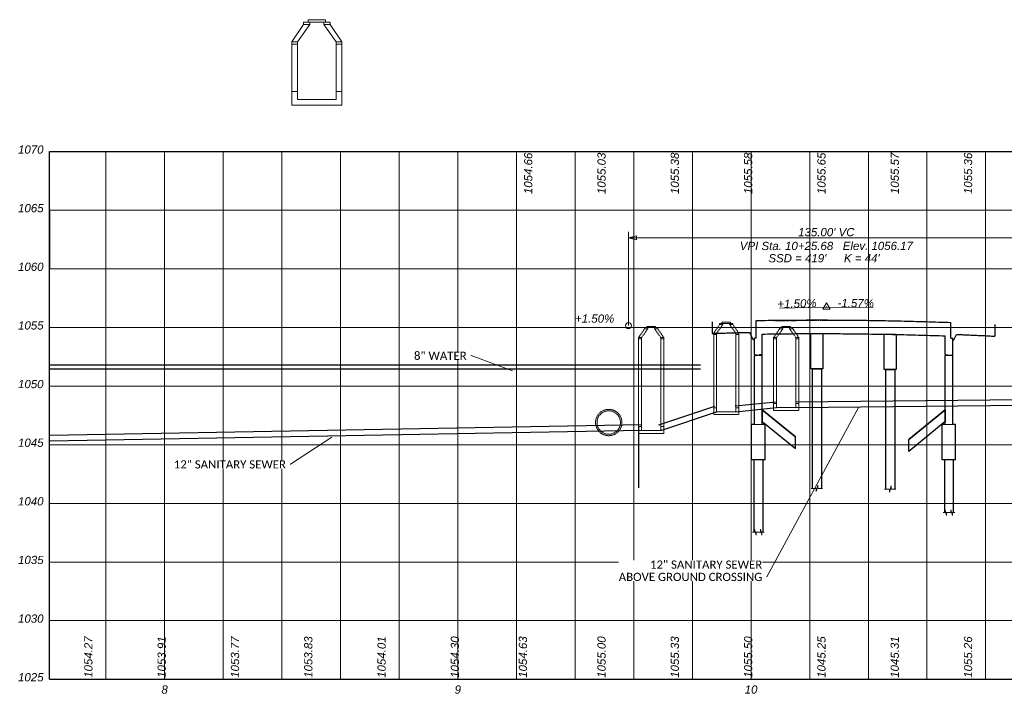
# Model space of a CAD drawing. Extents: x -10 to 913, y 929 to 1293.
# Tile 1 of 7: x -10 to 326, y 1021 to 1250. Entities that reach past the tile are written whole.
import ezdxf

# ---------------------------------------------------------------- set-up
doc = ezdxf.new("R2010")
doc.units = 0
doc.header["$MEASUREMENT"] = 0
for name, pattern in [('bconstruction', [0.46875, 0.25, -0.03125, 0.0625, -0.03125, 0.0625, -0.03125]), ('DGN Style 2', [0.271631, 0.162979, -0.108652]), ('DGN Style 3', [0.380284, 0.271631, -0.108652]), ('DGN Style 6', [0.516643, 0.190142, -0.108652, 0.000271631, -0.108652, 0.000271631, -0.108652]), ('sanex', [0]), ('waterex', [0])]:
    doc.linetypes.add(name, pattern=pattern)
for name, color, linetype, lineweight in [('BR_P_Dia_Object', 40, 'Continuous', 30), ('BR_P_Gen_Approach_Slab', 30, 'Continuous', 30), ('BR_P_Gen_Joint_Filler', 40, 'Continuous', 0), ('BR_P_Gen_Text', 7, 'Continuous', 13), ('BR_P_Slab_Object', 3, 'Continuous', 30), ('BR_P_Sub_Const_Joint', 5, 'bconstruction', 13), ('BR_P_Sub_Deep_Object', 4, 'Continuous', 30), ('BR_P_Sub_Foot_Object', 7, 'Continuous', 30), ('BR_P_Sub_Object', 1, 'Continuous', 30), ('DR_P_Storm_Sewer', 151, 'Continuous', 13), ('PF_P_Sta_Elev_Text', 7, 'Continuous', 13), ('PF_P_Text', 7, 'Continuous', 13), ('PF_X_Ground_Line', 92, 'DGN Style 3', 13), ('PF_X_Text_Strip_Grade', 7, 'Continuous', 0), ('SH_Major_Grid_Line', 254, 'Continuous', 13), ('XS_P_Finished_Grade', 3, 'Continuous', 30)]:
    doc.layers.add(name, color=color, linetype=linetype, lineweight=lineweight)
doc.styles.add('Label - CenterBottom', font='ariali.ttf', dxfattribs={"height": 0.14})
doc.styles.add('Label - CenterCenter', font='ariali.ttf', dxfattribs={"height": 0.14})
doc.styles.add('Label - CenterDescender', font='ariali.ttf', dxfattribs={"height": 0.14})
doc.styles.add('Label - CenterTop', font='ariali.ttf', dxfattribs={"height": 0.14})
doc.styles.add('Label - LeftBottom', font='ariali.ttf', dxfattribs={"height": 0.14})
doc.styles.add('Label - LeftTop', font='ariali.ttf', dxfattribs={"height": 0.14})
doc.styles.add('Label - RightBottom', font='ariali.ttf', dxfattribs={"height": 0.14})
doc.styles.add('Label - RightTop', font='ariali.ttf', dxfattribs={"height": 0.14})
doc.styles.add('P_Slanted-Normal LS 0.50 Masked_0', font='calibrii.ttf')
doc.styles.add('X_Straight-Normal LS 0.50 Masked', font='calibril.ttf', dxfattribs={"height": 0.14})
doc.dimstyles.new('P_Dec-1  Masked  Slanted', dxfattribs={"dimtxt": 0.14, "dimasz": 0.14, "dimexe": 0.07, "dimexo": 0.07, "dimgap": 0.07, "dimtad": 1, "dimdec": 1, "dimzin": 3, "dimdsep": 46, "dimtxsty": 'P_Slanted-Normal LS 0.50 Masked_0', "dimcen": 0, "dimclrd": 7, "dimclre": 7, "dimadec": 1, "dimazin": 2, "dimtfac": 1, "dimtdec": 0, "dimtofl": 0, "dimtmove": 1, "dimatfit": 1, "dimfxl": 1, "dimtolj": 1, "dimtzin": 3, "dimlwd": 0, "dimlwe": 0, "dimarcsym": 0})

# ---------------------------------------------------------------- blocks, each defined once
blk = doc.blocks.new('DrawTextAnnotation_39')
at = {"layer": 'PF_P_Sta_Elev_Text', "insert": (0, -0.247), "char_height": 0.14, "attachment_point": 8, "line_spacing_factor": 0.9, "style": 'Label - CenterBottom'}
blk.add_mtext('8', dxfattribs=at)
blk = doc.blocks.new('DrawTextAnnotation_40')
at = {"layer": 'PF_P_Sta_Elev_Text', "insert": (0, -0.247), "char_height": 0.14, "attachment_point": 8, "line_spacing_factor": 0.9, "style": 'Label - CenterBottom'}
blk.add_mtext('9', dxfattribs=at)
blk = doc.blocks.new('DrawTextAnnotation_41')
at = {"layer": 'PF_P_Sta_Elev_Text', "insert": (0, -0.247), "char_height": 0.14, "attachment_point": 8, "line_spacing_factor": 0.9, "style": 'Label - CenterBottom'}
blk.add_mtext('10', dxfattribs=at)
blk = doc.blocks.new('DrawTextAnnotation_44')
at = {"layer": 'PF_P_Sta_Elev_Text', "insert": (-0.1, -0.037), "char_height": 0.14, "attachment_point": 9, "line_spacing_factor": 0.9, "style": 'Label - RightBottom'}
blk.add_mtext('1025', dxfattribs=at)
blk = doc.blocks.new('DrawTextAnnotation_46')
at = {"layer": 'PF_P_Sta_Elev_Text', "insert": (-0.1, -0.037), "char_height": 0.14, "attachment_point": 9, "line_spacing_factor": 0.9, "style": 'Label - RightBottom'}
blk.add_mtext('1030', dxfattribs=at)
blk = doc.blocks.new('DrawTextAnnotation_48')
at = {"layer": 'PF_P_Sta_Elev_Text', "insert": (-0.1, -0.037), "char_height": 0.14, "attachment_point": 9, "line_spacing_factor": 0.9, "style": 'Label - RightBottom'}
blk.add_mtext('1035', dxfattribs=at)
blk = doc.blocks.new('DrawTextAnnotation_50')
at = {"layer": 'PF_P_Sta_Elev_Text', "insert": (-0.1, -0.037), "char_height": 0.14, "attachment_point": 9, "line_spacing_factor": 0.9, "style": 'Label - RightBottom'}
blk.add_mtext('1040', dxfattribs=at)
blk = doc.blocks.new('DrawTextAnnotation_52')
at = {"layer": 'PF_P_Sta_Elev_Text', "insert": (-0.1, -0.037), "char_height": 0.14, "attachment_point": 9, "line_spacing_factor": 0.9, "style": 'Label - RightBottom'}
blk.add_mtext('1045', dxfattribs=at)
blk = doc.blocks.new('DrawTextAnnotation_54')
at = {"layer": 'PF_P_Sta_Elev_Text', "insert": (-0.1, -0.037), "char_height": 0.14, "attachment_point": 9, "line_spacing_factor": 0.9, "style": 'Label - RightBottom'}
blk.add_mtext('1050', dxfattribs=at)
blk = doc.blocks.new('DrawTextAnnotation_56')
at = {"layer": 'PF_P_Sta_Elev_Text', "insert": (-0.1, -0.037), "char_height": 0.14, "attachment_point": 9, "line_spacing_factor": 0.9, "style": 'Label - RightBottom'}
blk.add_mtext('1055', dxfattribs=at)
blk = doc.blocks.new('DrawTextAnnotation_58')
at = {"layer": 'PF_P_Sta_Elev_Text', "insert": (-0.1, -0.037), "char_height": 0.14, "attachment_point": 9, "line_spacing_factor": 0.9, "style": 'Label - RightBottom'}
blk.add_mtext('1060', dxfattribs=at)
blk = doc.blocks.new('DrawTextAnnotation_60')
at = {"layer": 'PF_P_Sta_Elev_Text', "insert": (-0.1, -0.037), "char_height": 0.14, "attachment_point": 9, "line_spacing_factor": 0.9, "style": 'Label - RightBottom'}
blk.add_mtext('1065', dxfattribs=at)
blk = doc.blocks.new('DrawTextAnnotation_62')
at = {"layer": 'PF_P_Sta_Elev_Text', "insert": (-0.1, -0.037), "char_height": 0.14, "attachment_point": 9, "line_spacing_factor": 0.9, "style": 'Label - RightBottom'}
blk.add_mtext('1070', dxfattribs=at)
blk = doc.blocks.new('DrawDimensionAnnotation')
at = {"layer": 'PF_P_Text', "color": 7, "linetype": 'Continuous', "lineweight": 0}
blk.add_line((-0.005, 0), (0.005, 0), dxfattribs=at)
at = {"layer": 'PF_P_Text', "color": 7, "linetype": 'Continuous', "lineweight": 0, "flags": 128}
blk.add_lwpolyline([(0, 0), (-0.033, 0.136), (0.034, 0.136)], close=True, dxfattribs=at)
blk = doc.blocks.new('DrawLeaderAnnotation')
at = {"layer": 'PF_P_Text', "color": 7, "linetype": 'Continuous', "lineweight": 0}
blk.add_line((0, 0), (-1.6, 0.006), dxfattribs=at)
blk.add_arc((0, 0), 0.05, 0, 360, dxfattribs=at)
blk = doc.blocks.new('DrawTextAnnotation_64')
at = {"layer": 'PF_P_Text', "insert": (3.375, 1.523), "char_height": 0.14, "attachment_point": 8, "line_spacing_factor": 0.9, "style": 'Label - CenterBottom'}
blk.add_mtext("135.00' VC", dxfattribs=at)
blk = doc.blocks.new('DrawTextAnnotation_65')
at = {"layer": 'PF_P_Text', "insert": (3.375, 1.43), "char_height": 0.14, "attachment_point": 2, "line_spacing_factor": 0.9, "style": 'Label - CenterTop'}
blk.add_mtext('VPI Sta. 10+25.68   Elev. 1056.17', dxfattribs=at)
blk = doc.blocks.new('DrawTextAnnotation_66')
at = {"layer": 'PF_P_Text', "insert": (3.375, 1.22), "char_height": 0.14, "attachment_point": 3, "line_spacing_factor": 0.9, "style": 'Label - RightTop'}
blk.add_mtext("SSD = 419'", dxfattribs=at)
blk = doc.blocks.new('DrawTextAnnotation_67')
at = {"layer": 'PF_P_Text', "insert": (3.675, 1.22), "char_height": 0.14, "attachment_point": 1, "line_spacing_factor": 0.9, "style": 'Label - LeftTop'}
blk.add_mtext("K = 44'", dxfattribs=at)
blk = doc.blocks.new('DrawTextAnnotation_68')
at = {"layer": 'PF_X_Text_Strip_Grade', "insert": (0.025, -0.022), "char_height": 0.14, "attachment_point": 7, "line_spacing_factor": 0.9, "style": 'Label - LeftBottom'}
blk.add_mtext('1054.27', dxfattribs=at)
blk = doc.blocks.new('DrawTextAnnotation_69')
at = {"layer": 'PF_X_Text_Strip_Grade', "insert": (0.025, -0.022), "char_height": 0.14, "attachment_point": 7, "line_spacing_factor": 0.9, "style": 'Label - LeftBottom'}
blk.add_mtext('1053.91', dxfattribs=at)
blk = doc.blocks.new('DrawTextAnnotation_70')
at = {"layer": 'PF_X_Text_Strip_Grade', "insert": (0.025, -0.022), "char_height": 0.14, "attachment_point": 7, "line_spacing_factor": 0.9, "style": 'Label - LeftBottom'}
blk.add_mtext('1053.77', dxfattribs=at)
blk = doc.blocks.new('DrawTextAnnotation_71')
at = {"layer": 'PF_X_Text_Strip_Grade', "insert": (0.025, -0.022), "char_height": 0.14, "attachment_point": 7, "line_spacing_factor": 0.9, "style": 'Label - LeftBottom'}
blk.add_mtext('1053.83', dxfattribs=at)
blk = doc.blocks.new('DrawTextAnnotation_72')
at = {"layer": 'PF_X_Text_Strip_Grade', "insert": (0.025, -0.022), "char_height": 0.14, "attachment_point": 7, "line_spacing_factor": 0.9, "style": 'Label - LeftBottom'}
blk.add_mtext('1054.01', dxfattribs=at)
blk = doc.blocks.new('DrawTextAnnotation_73')
at = {"layer": 'PF_X_Text_Strip_Grade', "insert": (0.025, -0.022), "char_height": 0.14, "attachment_point": 7, "line_spacing_factor": 0.9, "style": 'Label - LeftBottom'}
blk.add_mtext('1054.30', dxfattribs=at)
blk = doc.blocks.new('DrawTextAnnotation_74')
at = {"layer": 'PF_X_Text_Strip_Grade', "insert": (0.025, -0.022), "char_height": 0.14, "attachment_point": 7, "line_spacing_factor": 0.9, "style": 'Label - LeftBottom'}
blk.add_mtext('1055.00', dxfattribs=at)
blk = doc.blocks.new('DrawTextAnnotation_75')
at = {"layer": 'PF_X_Text_Strip_Grade', "insert": (0.025, -0.022), "char_height": 0.14, "attachment_point": 7, "line_spacing_factor": 0.9, "style": 'Label - LeftBottom'}
blk.add_mtext('1055.33', dxfattribs=at)
blk = doc.blocks.new('DrawTextAnnotation_76')
at = {"layer": 'PF_X_Text_Strip_Grade', "insert": (0.025, -0.022), "char_height": 0.14, "attachment_point": 7, "line_spacing_factor": 0.9, "style": 'Label - LeftBottom'}
blk.add_mtext('1055.50', dxfattribs=at)
blk = doc.blocks.new('DrawTextAnnotation_77')
at = {"layer": 'PF_X_Text_Strip_Grade', "insert": (0.025, -0.022), "char_height": 0.14, "attachment_point": 7, "line_spacing_factor": 0.9, "style": 'Label - LeftBottom'}
blk.add_mtext('1045.25', dxfattribs=at)
blk = doc.blocks.new('DrawTextAnnotation_78')
at = {"layer": 'PF_X_Text_Strip_Grade', "insert": (0.025, -0.022), "char_height": 0.14, "attachment_point": 7, "line_spacing_factor": 0.9, "style": 'Label - LeftBottom'}
blk.add_mtext('1045.31', dxfattribs=at)
blk = doc.blocks.new('DrawTextAnnotation_79')
at = {"layer": 'PF_X_Text_Strip_Grade', "insert": (0.025, -0.022), "char_height": 0.14, "attachment_point": 7, "line_spacing_factor": 0.9, "style": 'Label - LeftBottom'}
blk.add_mtext('1055.26', dxfattribs=at)
blk = doc.blocks.new('DrawTextAnnotation_87')
at = {"layer": 'PF_X_Text_Strip_Grade', "insert": (0.025, -0.022), "char_height": 0.14, "attachment_point": 7, "line_spacing_factor": 0.9, "style": 'Label - LeftBottom'}
blk.add_mtext('1054.63', dxfattribs=at)
blk = doc.blocks.new('DrawTextAnnotation_88')
at = {"layer": 'PF_X_Text_Strip_Grade', "insert": (0.025, -0.022), "char_height": 0.14, "attachment_point": 7, "line_spacing_factor": 0.9, "style": 'Label - LeftBottom'}
blk.add_mtext('1054.66', dxfattribs=at)
blk = doc.blocks.new('DrawTextAnnotation_89')
at = {"layer": 'PF_X_Text_Strip_Grade', "insert": (0.025, -0.022), "char_height": 0.14, "attachment_point": 7, "line_spacing_factor": 0.9, "style": 'Label - LeftBottom'}
blk.add_mtext('1055.03', dxfattribs=at)
blk = doc.blocks.new('DrawTextAnnotation_90')
at = {"layer": 'PF_X_Text_Strip_Grade', "insert": (0.025, -0.022), "char_height": 0.14, "attachment_point": 7, "line_spacing_factor": 0.9, "style": 'Label - LeftBottom'}
blk.add_mtext('1055.38', dxfattribs=at)
blk = doc.blocks.new('DrawTextAnnotation_91')
at = {"layer": 'PF_X_Text_Strip_Grade', "insert": (0.025, -0.022), "char_height": 0.14, "attachment_point": 7, "line_spacing_factor": 0.9, "style": 'Label - LeftBottom'}
blk.add_mtext('1055.58', dxfattribs=at)
blk = doc.blocks.new('DrawTextAnnotation_92')
at = {"layer": 'PF_X_Text_Strip_Grade', "insert": (0.025, -0.022), "char_height": 0.14, "attachment_point": 7, "line_spacing_factor": 0.9, "style": 'Label - LeftBottom'}
blk.add_mtext('1055.65', dxfattribs=at)
blk = doc.blocks.new('DrawTextAnnotation_93')
at = {"layer": 'PF_X_Text_Strip_Grade', "insert": (0.025, -0.022), "char_height": 0.14, "attachment_point": 7, "line_spacing_factor": 0.9, "style": 'Label - LeftBottom'}
blk.add_mtext('1055.57', dxfattribs=at)
blk = doc.blocks.new('DrawTextAnnotation_94')
at = {"layer": 'PF_X_Text_Strip_Grade', "insert": (0.025, -0.022), "char_height": 0.14, "attachment_point": 7, "line_spacing_factor": 0.9, "style": 'Label - LeftBottom'}
blk.add_mtext('1055.36', dxfattribs=at)
blk = doc.blocks.new('DrawLeaderAnnotation_2')
at = {"layer": 'PF_P_Text', "ltscale": 0.005, "flags": 128}
blk.add_lwpolyline([(0.072, 0), (-0.036, 0.062), (-0.036, -0.063)], close=True, dxfattribs=at)
blk = doc.blocks.new('DrawLineAnnotationDirectionLength_5')
at = {"layer": 'PF_P_Text', "ltscale": 0.005}
blk.add_point((0, 0), dxfattribs=at)
blk = doc.blocks.new('DrawLeaderAnnotation_3')
at = {"layer": 'PF_P_Text', "ltscale": 0.005}
blk.add_arc((0, 0), 0.005, 0, 360, dxfattribs=at)
blk = doc.blocks.new('DrawLineAnnotationDirectionLength_6')
at = {"layer": 'PF_P_Text', "ltscale": 0.005}
blk.add_line((0, 0), (0.8, 0), dxfattribs=at)
blk = doc.blocks.new('DrawLeaderAnnotation_4')
at = {"layer": 'PF_P_Text', "ltscale": 0.005}
blk.add_arc((0, 0), 0.005, 0, 360, dxfattribs=at)
blk = doc.blocks.new('DrawLineAnnotationDirectionLength_7')
at = {"layer": 'PF_P_Text', "ltscale": 0.005}
blk.add_line((0, 0), (0.8, 0), dxfattribs=at)
blk = doc.blocks.new('DrawTextAnnotation_97')
at = {"layer": 'PF_P_Text', "ltscale": 0.005, "insert": (-0.5, 0), "char_height": 0.14, "attachment_point": 8, "line_spacing_factor": 0.9, "style": 'Label - CenterDescender'}
blk.add_mtext('+1.50%', dxfattribs=at)
blk = doc.blocks.new('DrawTextAnnotation_98')
at = {"layer": 'PF_P_Text', "ltscale": 0.005, "insert": (0.5, 0), "char_height": 0.14, "attachment_point": 8, "line_spacing_factor": 0.9, "style": 'Label - CenterDescender'}
blk.add_mtext('-1.57%', dxfattribs=at)
blk = doc.blocks.new('CivilLabelCell')
at = {"layer": 'BR_P_Gen_Text', "linetype": 'Continuous', "lineweight": 0, "insert": (0.032, -0.0023), "char_height": 0.014, "attachment_point": 5, "line_spacing_factor": 0.9, "style": 'Label - CenterCenter'}
blk.add_mtext('\\C256;+1.50%', dxfattribs=at)
blk = doc.blocks.new('*U77')
at = {"layer": 'BR_P_Gen_Joint_Filler', "ltscale": 0.05}
h = blk.add_hatch(dxfattribs=at)
h.set_pattern_fill('HATCH', color=256, scale=0.01, style=0, pattern_type=2)
h.set_pattern_definition([(135, (-34.79107, 11.71239), (0.0596878, 0.0596878), [])])
h.paths.add_polyline_path([(-33.75, 12.17), (-33.75, 12.23), (-32.72, 12.23), (-32.72, 12.17)])
h = blk.add_hatch(dxfattribs=at)
h.set_pattern_fill('HATCH', color=256, scale=0.01, style=0, pattern_type=2)
h.set_pattern_definition([(135, (-32.64398, 11.88886), (0.059688, 0.059688), [])])
h.paths.add_polyline_path([(-31.26, 12.17), (-32.21, 12.17), (-32.21, 12.29), (-31.26, 12.29)])
h = blk.add_hatch(dxfattribs=at)
h.set_pattern_fill('HATCH', color=256, scale=0.01, style=0, pattern_type=2)
h.set_pattern_definition([(45, (31.68721, 11.88765), (-0.059688, 0.059688), [])])
h.paths.add_polyline_path([(31.26, 12.17), (32.21, 12.17), (32.21, 12.29), (31.26, 12.29)])
h = blk.add_hatch(dxfattribs=at)
h.set_pattern_fill('HATCH', color=256, scale=0.01, style=0, pattern_type=2)
h.set_pattern_definition([(45, (33.76214, 11.71118), (-0.059688, 0.059688), [])])
h.paths.add_polyline_path([(33.75, 12.17), (33.75, 12.23), (32.72, 12.23), (32.72, 12.17)])
at = {"layer": 'BR_P_Dia_Object'}
for p, q in [((-33.22, 15.17), (-33.22, 18.16)), ((33.22, 15.16), (33.22, 17.83)), ((-33.8, 12.33), (-33.8, 15.17)), ((-33.22, 15.17), (-33.8, 15.17)), ((-31.2, 12.39), (-31.2, 15.85)), ((31.2, 12.39), (31.2, 15.54)), ((33.22, 15.16), (33.8, 15.16)), ((33.8, 12.32), (33.8, 15.16)), ((-33.75, 12.23), (-33.79, 12.33)), ((-31.2, 12.39), (-31.25, 12.29)), ((31.2, 12.39), (31.25, 12.29)), ((33.75, 12.23), (33.79, 12.32))]:
    blk.add_line(p, q, dxfattribs=at)
at = {"layer": 'BR_P_Gen_Approach_Slab'}
for p, q in [((-48.22, 17.95), (-48.22, 15.95)), ((48.22, 17.48), (48.22, 15.48)), ((-34.23, 14.85), (-35.35, 16.14)), ((34.23, 14.85), (35.05, 15.79)), ((-33.8, 14.85), (-34.23, 14.85)), ((33.8, 14.85), (34.23, 14.85))]:
    blk.add_line(p, q, dxfattribs=at)
at = {"layer": 'BR_P_Gen_Approach_Slab', "ltscale": 0.05}
for points in [[(-48.22, 15.95), (-41.78, 16.06), (-35.35, 16.14)], [(35.05, 15.79), (41.64, 15.66), (48.22, 15.48)]]:
    blk.add_open_spline(points, degree=2, dxfattribs=at)
at = {"layer": 'BR_P_Gen_Joint_Filler', "ltscale": 0.05, "flags": 128}
for points in [[(-33.75, 12.17), (-33.75, 12.23), (-32.72, 12.23), (-32.72, 12.17)], [(-31.26, 12.17), (-32.21, 12.17), (-32.21, 12.29), (-31.26, 12.29)], [(31.26, 12.17), (32.21, 12.17), (32.21, 12.29), (31.26, 12.29)], [(33.75, 12.17), (33.75, 12.23), (32.72, 12.23), (32.72, 12.17)]]:
    blk.add_lwpolyline(points, close=True, dxfattribs=at)
at = {"layer": 'BR_P_Gen_Text', "color": 97, "linetype": 'Continuous', "lineweight": 0}
for p, q in [((-12.2, -9.93), (-12.73, -11.01)), ((-12.2, -10.47), (-12.2, -9.93)), ((12.8, -10.06), (12.27, -11.14)), ((12.8, -10.6), (12.8, -10.06)), ((-12.73, -10.47), (-14.42, -10.47)), ((-12.73, -10.47), (-12.73, -11.01)), ((-10.6, -10.47), (-12.2, -10.47)), ((12.27, -10.6), (10.58, -10.6)), ((12.27, -10.6), (12.27, -11.14)), ((14.4, -10.6), (12.8, -10.6)), ((30.52, -14.61), (31.23, -14.61)), ((31.23, -14.11), (31.73, -15.11)), ((31.23, -14.61), (31.23, -14.11)), ((31.73, -14.61), (32.52, -14.61)), ((31.73, -14.61), (31.73, -15.11)), ((32.52, -14.61), (33.22, -14.61)), ((33.22, -14.11), (33.72, -15.11)), ((33.22, -14.61), (33.22, -14.11)), ((33.72, -14.61), (34.51, -14.61)), ((33.72, -14.61), (33.72, -15.11)), ((-34.48, -17.94), (-33.77, -17.94)), ((-33.77, -17.44), (-33.27, -18.44)), ((-33.77, -17.94), (-33.77, -17.44)), ((-33.27, -17.94), (-32.48, -17.94)), ((-33.27, -17.94), (-33.27, -18.44)), ((-32.48, -17.94), (-31.78, -17.94)), ((-31.78, -17.44), (-31.28, -18.44)), ((-31.78, -17.94), (-31.78, -17.44)), ((-31.28, -17.94), (-30.49, -17.94)), ((-31.28, -17.94), (-31.28, -18.44))]:
    blk.add_line(p, q, dxfattribs=at)
at = {"layer": 'BR_P_Slab_Object', "ltscale": 0.05}
for points in [[(-33.22, 18.16), (-0.46, 18.44), (33.22, 17.83)], [(-31.2, 15.85), (-0.5, 16.1), (31.2, 15.54)]]:
    blk.add_open_spline(points, degree=2, dxfattribs=at)
at = {"layer": 'BR_P_Sub_Const_Joint', "ltscale": 0.109568}
for p, q in [((-31.26, 12.17), (-33.75, 12.17)), ((31.26, 12.17), (33.75, 12.17))]:
    blk.add_line(p, q, dxfattribs=at)
at = {"layer": 'BR_P_Sub_Const_Joint', "ltscale": 0.104167}
for p, q in [((-33.8, 0.4), (-31.2, 0.4)), ((31.2, 0.4), (33.8, 0.4))]:
    blk.add_line(p, q, dxfattribs=at)
at = {"layer": 'BR_P_Sub_Deep_Object'}
for p, q in [((-13.98, 9.94), (-10.98, 9.94)), ((-13.98, -10.47), (-13.98, 9.94)), ((-10.98, 9.94), (-10.98, -10.47)), ((11.02, 9.81), (14.02, 9.81)), ((11.02, -10.6), (11.02, 9.81)), ((14.02, 9.81), (14.02, -10.6)), ((-34, -5.6), (-34, -17.94)), ((-31, -5.6), (-31, -17.94)), ((31, -5.6), (31, -14.61)), ((34, -5.6), (34, -14.61))]:
    blk.add_line(p, q, dxfattribs=at)
at = {"layer": 'BR_P_Sub_Foot_Object'}
for p, q in [((-34.81, -5.6), (-34.81, 0.4)), ((-33.8, 0.4), (-34.81, 0.4)), ((-30.19, 0.4), (-31.2, 0.4)), ((-30.19, -5.6), (-30.19, 0.4)), ((30.19, -5.6), (30.19, 0.4)), ((31.2, 0.4), (30.19, 0.4)), ((34.81, 0.4), (33.8, 0.4)), ((34.81, -5.6), (34.81, 0.4)), ((-30.19, -5.6), (-34.81, -5.6)), ((34.81, -5.6), (30.19, -5.6))]:
    blk.add_line(p, q, dxfattribs=at)
at = {"layer": 'BR_P_Sub_Object'}
for p, q in [((-33.8, 0.4), (-33.8, 12.08)), ((-33.75, 12.17), (-33.79, 12.08)), ((-32.72, 12.23), (-33.75, 12.23)), ((-33.75, 12.23), (-33.75, 12.17)), ((-32.72, 12.17), (-32.72, 12.23)), ((-31.26, 12.29), (-32.21, 12.29)), ((-32.21, 12.17), (-32.21, 12.29)), ((-31.25, 12.29), (-31.25, 12.17)), ((-31.2, 12.08), (-31.25, 12.17)), ((-31.2, 0.4), (-31.2, 12.08)), ((31.2, 12.07), (31.25, 12.17)), ((31.2, 0.4), (31.2, 12.07)), ((31.25, 12.29), (31.25, 12.17)), ((31.26, 12.29), (32.21, 12.29)), ((32.21, 12.17), (32.21, 12.29)), ((32.72, 12.23), (33.75, 12.23)), ((32.72, 12.17), (32.72, 12.23)), ((33.75, 12.23), (33.75, 12.17)), ((33.75, 12.17), (33.79, 12.07)), ((33.8, 0.4), (33.8, 12.07))]:
    blk.add_line(p, q, dxfattribs=at)
at = {"layer": 'BR_P_Sub_Object', "flags": 128}
for points in [[(-14.52, 15.94), (-10.48, 15.94), (-10.48, 9.94), (-14.52, 9.94)], [(10.48, 15.81), (14.52, 15.81), (14.52, 9.81), (10.48, 9.81)]]:
    blk.add_lwpolyline(points, close=True, dxfattribs=at)
at = {"layer": 'PF_X_Ground_Line', "linetype": 'DGN Style 6', "flags": 128}
blk.add_lwpolyline([(-26.97, 18.1), (-5.23, 18.19), (-5.2, 18.19), (-2.46, 18.2), (-2.27, 18.2), (20.01, 18), (22.72, 17.96), (26.84, 17.92), (27.29, 17.92), (27.41, 17.91), (27.48, 17.91), (27.54, 17.95)], dxfattribs=at)
at = {"layer": 'XS_P_Finished_Grade'}
for p, q in [((-31.2, 2.92), (-19.8, -1.69)), ((31.2, 2.91), (18.8, -2.15))]:
    blk.add_line(p, q, dxfattribs=at)

msp = doc.modelspace()

# ---------------------------------------------------------------- linework, layer by layer
at = {"color": 7, "linetype": 'Continuous', "lineweight": 0}
for p, q in [((88.24, 1249.15), (88.24, 1249.99)), ((88.24, 1249.99), (94.15, 1249.99)), ((88.86, 1249.15), (93.51, 1249.15)), ((94.15, 1249.15), (94.15, 1249.99))]:
    msp.add_line(p, q, dxfattribs=at)
for p, q in [((0, 1185), (0, 1165)), ((200.94, 1111.22), (200.94, 1090.25))]:
    msp.add_line(p, q)
at = {"color": 7, "linetype": 'DGN Style 2', "lineweight": 0}
for p, q in [((203.74, 1144.95), (203.74, 1145.37)), ((203.74, 1145.37), (206.7, 1145.37)), ((206.7, 1144.95), (206.7, 1145.37)), ((229.33, 1146.4), (229.33, 1146.82)), ((229.33, 1146.82), (232.29, 1146.82)), ((229.65, 1146.4), (231.97, 1146.4)), ((232.29, 1146.4), (232.29, 1146.82)), ((249.79, 1144.95), (249.79, 1145.37)), ((249.79, 1145.37), (252.75, 1145.37)), ((252.75, 1144.95), (252.75, 1145.37)), ((204.06, 1144.95), (206.38, 1144.95)), ((250.11, 1144.95), (252.43, 1144.95))]:
    msp.add_line(p, q, dxfattribs=at)
at = {"color": 5, "linetype": 'waterex'}
for p, q in [((0, 1132.26), (222.08, 1132.26)), ((0, 1130.93), (222.08, 1130.93))]:
    msp.add_line(p, q, dxfattribs=at)
at = {"color": 3, "linetype": 'sanex'}
for p, q in [((233.88, 1118.24), (247.79, 1119.66)), ((254.53, 1119.67), (331.89, 1120.47)), ((254.55, 1117.67), (331.91, 1118.47)), ((207.86, 1111.74), (226.9, 1118.14)), ((208.5, 1109.84), (227.54, 1116.25)), ((234.09, 1116.25), (248, 1117.67)), ((201.91, 1111.84), (0.27, 1108.19)), ((201.95, 1109.84), (0.3, 1106.19))]:
    msp.add_line(p, q, dxfattribs=at)
at = {"color": 7, "linetype": 'Continuous', "lineweight": 0, "flags": 128}
for points in [[(86.69, 1249.15), (86.69, 1248.31), (88.86, 1248.31), (88.86, 1249.15)], [(95.7, 1249.15), (95.7, 1248.31), (93.53, 1248.31), (93.53, 1249.15)], [(88.86, 1248.31), (84.64, 1242.43), (82.64, 1242.43), (86.69, 1248.31)], [(93.53, 1248.31), (97.74, 1242.43), (99.75, 1242.43), (95.7, 1248.31)], [(84.64, 1242.43), (84.64, 1241.59), (82.64, 1241.59), (82.64, 1242.43)], [(97.74, 1242.43), (97.74, 1241.59), (99.75, 1241.59), (99.75, 1242.43)], [(84.64, 1241.59), (82.64, 1241.59), (82.64, 1225.55), (84.64, 1225.55)], [(97.74, 1241.59), (99.75, 1241.59), (99.75, 1225.55), (97.74, 1225.55)], [(84.64, 1225.55), (82.64, 1225.55), (82.64, 1220.82), (99.75, 1220.82), (99.75, 1225.55), (97.74, 1225.55), (97.74, 1222.79), (84.64, 1222.79)]]:
    msp.add_lwpolyline(points, close=True, dxfattribs=at)
at = {"color": 7, "linetype": 'DGN Style 2', "lineweight": 0, "flags": 128}
for points in [[(229.65, 1145.98), (227.54, 1143.04), (226.53, 1143.04), (228.56, 1145.98)], [(228.56, 1146.4), (228.56, 1145.98), (229.65, 1145.98), (229.65, 1146.4)], [(233.07, 1146.4), (233.07, 1145.98), (231.98, 1145.98), (231.98, 1146.4)], [(231.98, 1145.98), (234.09, 1143.04), (235.09, 1143.04), (233.07, 1145.98)], [(204.06, 1144.53), (201.95, 1141.59), (200.94, 1141.59), (202.97, 1144.53)], [(202.97, 1144.95), (202.97, 1144.53), (204.06, 1144.53), (204.06, 1144.95)], [(207.47, 1144.95), (207.47, 1144.53), (206.39, 1144.53), (206.39, 1144.95)], [(206.39, 1144.53), (208.5, 1141.59), (209.5, 1141.59), (207.47, 1144.53)], [(227.54, 1143.04), (227.54, 1142.62), (226.53, 1142.62), (226.53, 1143.04)], [(227.54, 1142.62), (226.53, 1142.62), (226.53, 1117.63), (227.54, 1117.63)], [(234.09, 1143.04), (234.09, 1142.62), (235.09, 1142.62), (235.09, 1143.04)], [(234.09, 1142.62), (235.09, 1142.62), (235.09, 1117.63), (234.09, 1117.63)], [(250.11, 1144.53), (248, 1141.59), (246.99, 1141.59), (249.02, 1144.53)], [(249.02, 1144.95), (249.02, 1144.53), (250.11, 1144.53), (250.11, 1144.95)], [(253.52, 1144.95), (253.52, 1144.53), (252.44, 1144.53), (252.44, 1144.95)], [(252.44, 1144.53), (254.55, 1141.59), (255.55, 1141.59), (253.52, 1144.53)], [(201.95, 1141.59), (201.95, 1141.17), (200.94, 1141.17), (200.94, 1141.59)], [(201.95, 1141.17), (200.94, 1141.17), (200.94, 1111.22), (201.95, 1111.22)], [(208.5, 1141.59), (208.5, 1141.17), (209.5, 1141.17), (209.5, 1141.59)], [(208.5, 1141.17), (209.5, 1141.17), (209.5, 1111.22), (208.5, 1111.22)], [(248, 1141.59), (248, 1141.17), (246.99, 1141.17), (246.99, 1141.59)], [(248, 1141.17), (246.99, 1141.17), (246.99, 1119.05), (248, 1119.05)], [(254.55, 1141.59), (254.55, 1141.17), (255.55, 1141.17), (255.55, 1141.59)], [(254.55, 1141.17), (255.55, 1141.17), (255.55, 1119.05), (254.55, 1119.05)], [(248, 1119.05), (246.99, 1119.05), (246.99, 1116.69), (255.55, 1116.69), (255.55, 1119.05), (254.55, 1119.05), (254.55, 1117.67), (248, 1117.67)], [(227.54, 1117.63), (226.53, 1117.63), (226.53, 1115.26), (235.09, 1115.26), (235.09, 1117.63), (234.09, 1117.63), (234.09, 1116.25), (227.54, 1116.25)], [(201.95, 1111.22), (200.94, 1111.22), (200.94, 1108.86), (209.5, 1108.86), (209.5, 1111.22), (208.5, 1111.22), (208.5, 1109.84), (201.95, 1109.84)]]:
    msp.add_lwpolyline(points, close=True, dxfattribs=at)
at = {"layer": 'DR_P_Storm_Sewer', "linetype": 'DGN Style 2'}
for radius in [4.5, 4]:
    msp.add_circle((190.75, 1112.58), radius, dxfattribs=at)
at = {"layer": 'PF_P_Text', "color": 7, "linetype": 'Continuous', "lineweight": 0}
msp.add_line((197.46, 1175.62), (332.46, 1175.62), dxfattribs=at)
at = {"layer": 'SH_Major_Grid_Line', "color": 7, "lineweight": 30}
for p, q in [((0, 1205), (500, 1205)), ((0, 1025), (0, 1205)), ((0, 1025), (500, 1025))]:
    msp.add_line(p, q, dxfattribs=at)
at = {"layer": 'SH_Major_Grid_Line'}
for p, q in [((19.28, 1025), (19.28, 1205)), ((39.28, 1025), (39.28, 1205)), ((59.28, 1025), (59.28, 1205)), ((79.28, 1025), (79.28, 1205)), ((99.28, 1025), (99.28, 1205)), ((119.28, 1025), (119.28, 1205)), ((139.28, 1025), (139.28, 1205)), ((159.28, 1025), (159.28, 1205)), ((179.28, 1025), (179.28, 1205)), ((199.28, 1025), (199.28, 1205)), ((219.28, 1025), (219.28, 1205)), ((239.28, 1025), (239.28, 1205)), ((259.28, 1025), (259.28, 1205)), ((279.28, 1025), (279.28, 1205)), ((299.28, 1025), (299.28, 1205)), ((319.28, 1025), (319.28, 1205)), ((0, 1185), (500, 1185)), ((0, 1165), (500, 1165)), ((0, 1145), (500, 1145)), ((0, 1125), (500, 1125)), ((0, 1105), (500, 1105)), ((0, 1085), (500, 1085)), ((0, 1065), (500, 1065)), ((0, 1045), (500, 1045))]:
    msp.add_line(p, q, dxfattribs=at)
at = {"layer": 'XS_P_Finished_Grade'}
for p, q in [((254.44, 1107.67), (243.04, 1116.89)), ((243.04, 1116.89), (243.04, 1112.89)), ((243.04, 1112.89), (254.44, 1103.67)), ((254.44, 1103.67), (254.44, 1107.67))]:
    msp.add_line(p, q, dxfattribs=at)
at = {"layer": 'XS_P_Finished_Grade', "flags": 128}
msp.add_lwpolyline([(293.04, 1102.75), (293.04, 1106.75), (305.44, 1116.88), (305.44, 1112.88)], close=True, dxfattribs=at)

# ---------------------------------------------------------------- block references
at = {"layer": 'BR_P_Gen_Text', "color": 7, "linetype": 'Continuous', "lineweight": 0, "xscale": 200, "yscale": 200, "zscale": 200}
msp.add_blockref('CivilLabelCell', (179.54, 1148.47), dxfattribs=at)
at = {"layer": 'PF_P_Sta_Elev_Text', "xscale": 20, "yscale": 20, "zscale": 20}
for name, p in [('DrawTextAnnotation_62', (0, 1205)), ('DrawTextAnnotation_60', (0, 1185)), ('DrawTextAnnotation_58', (0, 1165)), ('DrawTextAnnotation_56', (0, 1145)), ('DrawTextAnnotation_54', (0, 1125)), ('DrawTextAnnotation_52', (0, 1105)), ('DrawTextAnnotation_50', (0, 1085)), ('DrawTextAnnotation_48', (0, 1065)), ('DrawTextAnnotation_46', (0, 1045)), ('DrawTextAnnotation_44', (0, 1025)), ('DrawTextAnnotation_39', (39.28, 1025)), ('DrawTextAnnotation_40', (139.28, 1025)), ('DrawTextAnnotation_41', (239.28, 1025))]:
    msp.add_blockref(name, p, dxfattribs=at)
at = {"layer": 'PF_P_Text', "xscale": 20, "yscale": 20, "zscale": 20}
for name in ['DrawTextAnnotation_64', 'DrawTextAnnotation_65', 'DrawTextAnnotation_66', 'DrawTextAnnotation_67']:
    msp.add_blockref(name, (197.46, 1145.62), dxfattribs=at)
at = {"layer": 'PF_P_Text', "color": 7, "linetype": 'Continuous', "lineweight": 0, "xscale": 20, "yscale": 20, "zscale": 20, "rotation": 270.2148581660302}
for name, p in [('DrawLeaderAnnotation', (197.46, 1145.62)), ('DrawDimensionAnnotation', (197.46, 1175.62))]:
    msp.add_blockref(name, p, dxfattribs=at)
at = {"layer": 'PF_P_Text', "ltscale": 0.005, "xscale": 20, "yscale": 20, "zscale": 20}
for name, rotation in [('DrawTextAnnotation_97', 1.272910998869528), ('DrawTextAnnotation_98', 359.4869565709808), ('DrawLineAnnotationDirectionLength_7', 181.2729109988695), ('DrawLeaderAnnotation_2', 90), ('DrawLeaderAnnotation_3', 358.1149073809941), ('DrawLeaderAnnotation_4', 181.2729109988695), ('DrawLineAnnotationDirectionLength_5', 90), ('DrawLineAnnotationDirectionLength_6', 359.4869565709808)]:
    msp.add_blockref(name, (264.96, 1151.95), dxfattribs=dict(at, rotation=rotation))
at = {"layer": 'PF_X_Ground_Line', "linetype": 'DGN Style 6', "yscale": 2}
msp.add_blockref('*U77', (274.24, 1111.06), dxfattribs=at)
at = {"layer": 'PF_X_Text_Strip_Grade', "xscale": 20, "yscale": 20, "zscale": 20, "rotation": 90}
for name, p in [('DrawTextAnnotation_88', (164.28, 1190)), ('DrawTextAnnotation_89', (189.28, 1190)), ('DrawTextAnnotation_90', (214.28, 1190)), ('DrawTextAnnotation_91', (239.28, 1190)), ('DrawTextAnnotation_92', (264.28, 1190)), ('DrawTextAnnotation_93', (289.28, 1190)), ('DrawTextAnnotation_94', (314.28, 1190)), ('DrawTextAnnotation_68', (14.28, 1025)), ('DrawTextAnnotation_69', (39.28, 1025)), ('DrawTextAnnotation_70', (64.28, 1025)), ('DrawTextAnnotation_71', (89.28, 1025)), ('DrawTextAnnotation_72', (114.28, 1025)), ('DrawTextAnnotation_73', (139.28, 1025)), ('DrawTextAnnotation_87', (162.46, 1025)), ('DrawTextAnnotation_74', (189.28, 1025)), ('DrawTextAnnotation_75', (214.28, 1025)), ('DrawTextAnnotation_76', (239.28, 1025)), ('DrawTextAnnotation_77', (264.28, 1025)), ('DrawTextAnnotation_78', (289.28, 1025)), ('DrawTextAnnotation_79', (314.28, 1025))]:
    msp.add_blockref(name, p, dxfattribs=at)

# ---------------------------------------------------------------- leaders
at = {"color": 7, "linetype": 'Continuous', "lineweight": 0, "annotation_type": 0, "has_hookline": 1, "hookline_direction": 1, "text_width": 48.44}
msp.add_leader([(275.91, 1117.72), (244.64, 1059.9), (244.5, 1059.9)], dimstyle='P_Dec-1  Masked  Slanted', override={"dimscale": 0, "dimtxt": 0.14, "dimasz": 0.14, "dimtad": 0}, dxfattribs=at)

# ---------------------------------------------------------------- next in the draw order: texts
at = {"char_height": 2.8, "attachment_point": 3, "line_spacing_factor": 0.9, "style": 'X_Straight-Normal LS 0.50 Masked', "bg_fill": 3, "box_fill_scale": 1.0125, "bg_fill_color": 7, "bg_fill_transparency": 0}
for s, insert in [('\\fCalibri Light|b0|i0|c00|p39;\\Q0;8" WATER', (142.3, 1136.75)), ('\\fCalibri Light|b0|i0|c00|p39;\\Q0;12" SANITARY SEWER', (80.67, 1099.7)), ('\\fCalibri Light|b0|i0|c00|p39;\\Q0;12" SANITARY SEWER\\PABOVE GROUND CROSSING', (243.1, 1065.51))]:
    msp.add_mtext(s, dxfattribs=dict(at, insert=insert))

# ---------------------------------------------------------------- next in the draw order: leaders
at = {"color": 7, "linetype": 'Continuous', "lineweight": 0, "annotation_type": 0, "has_hookline": 1, "hookline_direction": 1}
for points, text_width in [([(157.97, 1130.19), (143.84, 1135.44), (143.7, 1135.44)], 17.52), ([(96.35, 1107.56), (82.21, 1098.39), (82.07, 1098.39)], 37.49)]:
    msp.add_leader(points, dimstyle='P_Dec-1  Masked  Slanted', override={"dimscale": 0, "dimtxt": 0.14, "dimasz": 0.14, "dimtad": 0}, dxfattribs=dict(at, text_width=text_width))

doc.saveas('drawing.dxf')
